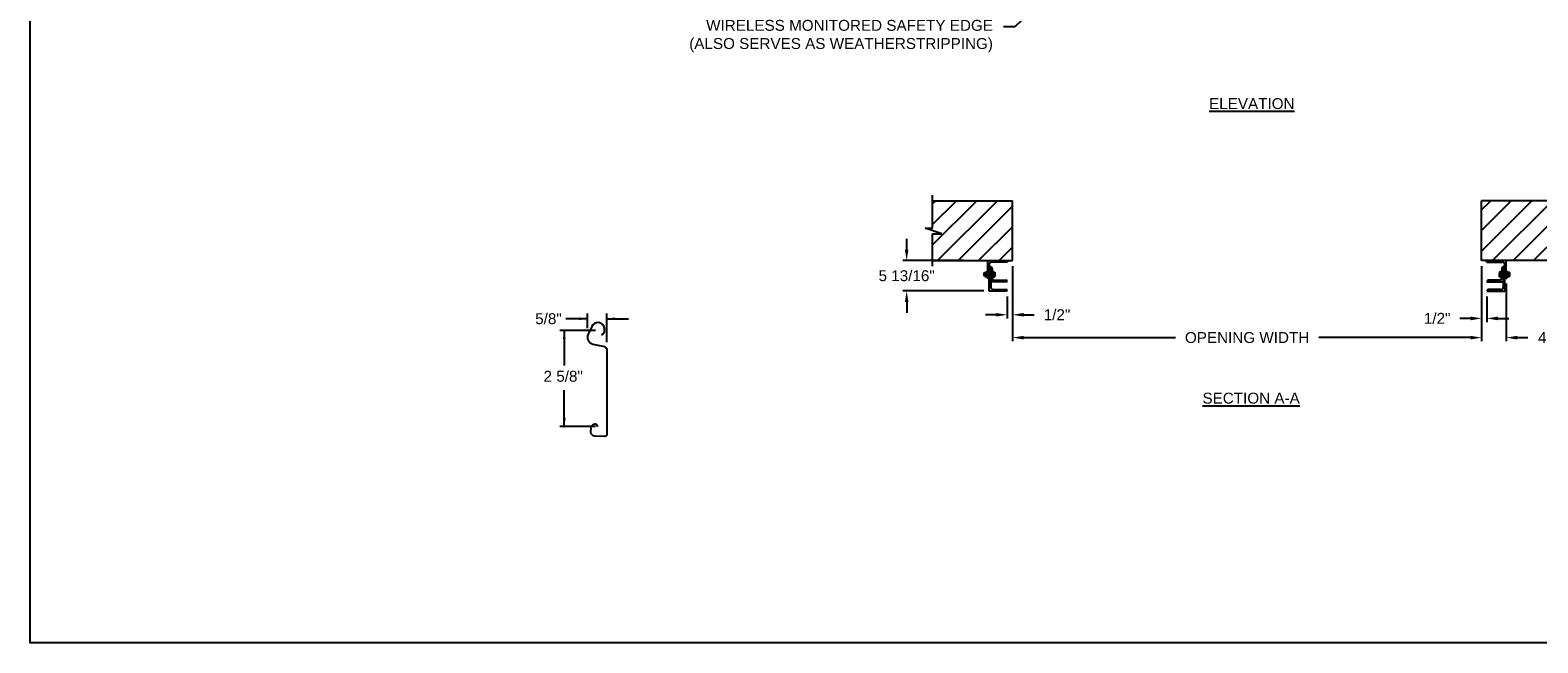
# Model space of a CAD drawing. Header units: inches. Extents: x 170 to 312, y 215 to 248.
# Tile 1 of 256: x 170 to 183, y 215 to 220. Entities that reach past the tile are written whole.
import ezdxf
from ezdxf import colors
from ezdxf.entities.mleader import LeaderData, LeaderLine
from ezdxf.math import Vec2, Vec3

# ---------------------------------------------------------------- set-up
doc = ezdxf.new("R2010")
doc.units = ezdxf.units.IN
doc.header["$LTSCALE"] = 0.25
doc.header["$MEASUREMENT"] = 0
for name, color, linetype in [('ANNOTATIONS', 1, 'Continuous'), ('DETAILS', 4, 'Continuous'), ('MOTOR LH', 7, 'Continuous')]:
    doc.layers.add(name, color=color, linetype=linetype)
doc.styles.add('ARIAL', font='arial.ttf', dxfattribs={"height": 0.09375})
doc.dimstyles.new('STANDARD$0', dxfattribs={"dimtxt": 0.09375, "dimasz": 0.09375, "dimexe": 0.03125, "dimexo": 0.046875, "dimgap": 0.09, "dimtad": 0, "dimtih": 1, "dimtoh": 1, "dimdec": 4, "dimzin": 0, "dimdsep": 46, "dimtxsty": 'ARIAL', "dimcen": 0.09, "dimadec": 0, "dimazin": 0, "dimtfac": 1, "dimtdec": 4, "dimtofl": 0, "dimtmove": 0, "dimatfit": 1, "dimfxl": 1, "dimtolj": 1, "dimtzin": 0, "dimarcsym": 0})
pattern_1 = [(45, (-1.13584, -32.78357), (-0.08838835, 0.08838835), [])]

# ---------------------------------------------------------------- blocks, each defined once
blk = doc.blocks.new('*D93')
at = {"layer": 'ANNOTATIONS', "color": 0, "lineweight": -2, "transparency": 16777216}
for p, q in [((177.128, 218.141), (177.128, 218.235)), ((177.617, 218.047), (177.096, 218.047)), ((177.792, 217.786), (177.096, 217.786)), ((177.128, 217.692), (177.128, 217.598))]:
    blk.add_line(p, q, dxfattribs=at)
at = {"layer": 'ANNOTATIONS', "color": 0, "transparency": 16777216}
for points in [[(177.112, 218.141), (177.143, 218.141), (177.128, 218.047)], [(177.112, 217.692), (177.143, 217.692), (177.128, 217.786)]]:
    blk.add_solid(points, dxfattribs=at)
at = {"layer": 'defpoints', "color": 0, "transparency": 16777216}
for p in [(177.664, 218.047), (177.128, 217.786), (177.839, 217.786)]:
    blk.add_point(p, dxfattribs=at)
at = {"layer": 'ANNOTATIONS', "color": 0, "transparency": 16777216, "insert": (177.128, 217.917), "char_height": 0.09375, "attachment_point": 5, "style": 'ARIAL'}
blk.add_mtext('\\A1;5 13/16"', dxfattribs=at)
blk = doc.blocks.new('*D94')
at = {"layer": 'ANNOTATIONS', "color": 0, "lineweight": -2, "transparency": 16777216}
for p, q in [((182.072, 218.001), (182.072, 217.519)), ((182.119, 217.739), (182.119, 217.519)), ((181.979, 217.55), (181.885, 217.55)), ((182.213, 217.55), (182.307, 217.55))]:
    blk.add_line(p, q, dxfattribs=at)
at = {"layer": 'ANNOTATIONS', "color": 0, "transparency": 16777216}
for points in [[(181.979, 217.566), (181.979, 217.534), (182.072, 217.55)], [(182.213, 217.566), (182.213, 217.534), (182.119, 217.55)]]:
    blk.add_solid(points, dxfattribs=at)
at = {"layer": 'defpoints', "color": 0, "transparency": 16777216}
for p in [(182.072, 218.047), (182.119, 217.786), (182.119, 217.55)]:
    blk.add_point(p, dxfattribs=at)
at = {"layer": 'ANNOTATIONS', "color": 0, "transparency": 16777216, "insert": (181.691, 217.55), "char_height": 0.0938, "attachment_point": 5, "style": 'ARIAL'}
blk.add_mtext('\\A1;1/2"', dxfattribs=at)
blk = doc.blocks.new('*D95')
at = {"layer": 'ANNOTATIONS', "color": 0, "lineweight": -2, "transparency": 16777216}
for p, q in [((178.039, 218.001), (178.039, 217.55)), ((177.992, 217.739), (177.992, 217.55)), ((177.898, 217.581), (177.805, 217.581)), ((178.133, 217.581), (178.226, 217.581))]:
    blk.add_line(p, q, dxfattribs=at)
at = {"layer": 'ANNOTATIONS', "color": 0, "transparency": 16777216}
for points in [[(177.898, 217.597), (177.898, 217.566), (177.992, 217.581)], [(178.133, 217.597), (178.133, 217.566), (178.039, 217.581)]]:
    blk.add_solid(points, dxfattribs=at)
at = {"layer": 'defpoints', "color": 0, "transparency": 16777216}
for p in [(178.039, 218.047), (177.992, 217.786), (177.992, 217.581)]:
    blk.add_point(p, dxfattribs=at)
at = {"layer": 'ANNOTATIONS', "color": 0, "transparency": 16777216, "insert": (178.421, 217.581), "char_height": 0.0938, "attachment_point": 5, "style": 'ARIAL'}
blk.add_mtext('\\A1;1/2"', dxfattribs=at)
blk = doc.blocks.new('*D98')
at = {"layer": 'ANNOTATIONS', "color": 0, "lineweight": -2, "transparency": 16777216}
for p, q in [((182.072, 218.001), (182.072, 217.353)), ((182.285, 217.851), (182.285, 217.353)), ((181.979, 217.385), (181.885, 217.385)), ((182.379, 217.385), (182.472, 217.385))]:
    blk.add_line(p, q, dxfattribs=at)
at = {"layer": 'ANNOTATIONS', "color": 0, "transparency": 16777216}
for points in [[(181.979, 217.4), (181.979, 217.369), (182.072, 217.385)], [(182.379, 217.4), (182.379, 217.369), (182.285, 217.385)]]:
    blk.add_solid(points, dxfattribs=at)
at = {"layer": 'defpoints', "color": 0, "transparency": 16777216}
for p in [(182.072, 218.047), (182.285, 217.897), (182.285, 217.385)]:
    blk.add_point(p, dxfattribs=at)
at = {"layer": 'ANNOTATIONS', "color": 0, "transparency": 16777216, "insert": (182.727, 217.385), "char_height": 0.0938, "attachment_point": 5, "style": 'ARIAL'}
blk.add_mtext('\\A1;4 1/2"', dxfattribs=at)
blk = doc.blocks.new('*D101')
at = {"layer": 'ANNOTATIONS', "color": 0, "lineweight": -2, "transparency": 16777216}
for p, q in [((178.039, 218.001), (178.039, 217.353)), ((182.072, 218.001), (182.072, 217.353)), ((178.133, 217.385), (179.439, 217.385)), ((181.979, 217.385), (180.672, 217.385))]:
    blk.add_line(p, q, dxfattribs=at)
at = {"layer": 'ANNOTATIONS', "color": 0, "transparency": 16777216}
for points in [[(178.133, 217.4), (178.133, 217.369), (178.039, 217.385)], [(181.979, 217.4), (181.979, 217.369), (182.072, 217.385)]]:
    blk.add_solid(points, dxfattribs=at)
at = {"layer": 'defpoints', "color": 0, "transparency": 16777216}
for p in [(178.039, 218.047), (182.072, 218.047), (182.072, 217.385)]:
    blk.add_point(p, dxfattribs=at)
at = {"layer": 'ANNOTATIONS', "color": 0, "transparency": 16777216, "insert": (180.056, 217.385), "char_height": 0.09375, "attachment_point": 5, "style": 'ARIAL'}
blk.add_mtext('\\A1;OPENING WIDTH', dxfattribs=at)

msp = doc.modelspace()

# ---------------------------------------------------------------- hatches: boundary and pattern name
at = {"layer": 'MOTOR LH'}
h = msp.add_hatch(dxfattribs=at)
h.set_pattern_fill('ANSI31', color=256, style=0)
h.set_pattern_definition(pattern_1)
h.paths.add_polyline_path([(178.03895, 218.56305), (177.35145, 218.56305), (177.35145, 218.32585), (177.28734, 218.32585), (177.42941, 218.27894), (177.35145, 218.27894), (177.35145, 218.04742), (178.03895, 218.04742), (178.03895, 218.20993)])
h = msp.add_hatch(dxfattribs=at)
h.set_pattern_fill('ANSI31', color=256, style=0)
h.set_pattern_definition(pattern_1)
h.paths.add_polyline_path([(182.82388, 218.32585), (182.75978, 218.32585), (182.75978, 218.56305), (182.07228, 218.56305), (182.07228, 218.04742), (182.09045, 218.04742), (182.75978, 218.04742), (182.75978, 218.27894), (182.68181, 218.27894)])

# ---------------------------------------------------------------- linework, layer by layer
at = {"layer": 'ANNOTATIONS'}
for p, q in [((174.38391, 217.54689), (174.19641, 217.54689)), ((174.38391, 217.46513), (174.38391, 217.59376)), ((174.54842, 217.34678), (174.54842, 217.59376)), ((174.54842, 217.54689), (174.73592, 217.54689)), ((174.45223, 217.44645), (174.14443, 217.44645)), ((174.18291, 217.44645), (174.18291, 217.14489)), ((174.18291, 216.61924), (174.18291, 216.93393)), ((174.45223, 216.61924), (174.14443, 216.61924))]:
    msp.add_line(p, q, dxfattribs=at)
for p in [(174.5126, 217.41494), (174.18291, 216.69374), (174.18291, 216.61924)]:
    msp.add_point(p, dxfattribs=at)
for points in [[(174.31358, 217.53517), (174.31358, 217.55861), (174.38391, 217.54689)], [(174.61874, 217.55861), (174.61874, 217.53517), (174.54842, 217.54689)], [(174.19463, 217.37613), (174.17119, 217.37613), (174.18291, 217.44645)], [(174.19463, 216.68956), (174.17119, 216.68956), (174.18291, 216.61924)]]:
    msp.add_solid(points, dxfattribs=at)
at = {"layer": 'defpoints'}
msp.add_lwpolyline([(189.05875, 214.75854), (169.58887, 214.75854), (169.58887, 227.49365), (189.05875, 227.49365)], close=True, dxfattribs=at)
at = {"layer": 'DETAILS'}
msp.add_lwpolyline([(174.50223, 217.40975, 0.33746117), (174.52916, 217.44781), (174.52884, 217.46569, 0.73725505), (174.4187, 217.48055), (174.38789, 217.41413, 0.47976839), (174.4297, 217.32981), (174.52811, 217.30824, -0.21720182), (174.54842, 217.28428), (174.54842, 216.54957, -0.36619075), (174.52868, 216.53415), (174.44402, 216.53687, -0.41028649), (174.41276, 216.57038), (174.41469, 216.60768, -0.37745755), (174.44852, 216.644, -0.31905635), (174.4604, 216.63852), (174.47147, 216.61924)], format="xyb", dxfattribs=at)
at = {"layer": 'MOTOR LH'}
for p, q in [((177.35145, 218.32585), (177.35145, 218.60992)), ((177.35145, 218.56305), (178.03895, 218.56305)), ((178.03895, 218.04742), (178.03895, 218.56305)), ((182.07228, 218.04742), (182.07228, 218.56305)), ((182.75978, 218.56305), (182.07228, 218.56305)), ((177.42941, 218.27894), (177.28734, 218.32585)), ((177.28734, 218.32585), (177.35145, 218.32585)), ((177.35145, 218.00055), (177.35145, 218.27894)), ((177.35145, 218.27894), (177.42941, 218.27894)), ((177.35145, 218.04742), (178.03895, 218.04742)), ((177.82645, 217.89742), (177.82645, 218.04742)), ((177.83895, 217.78574), (177.83895, 218.01617)), ((177.83895, 218.00055), (177.83896, 218.00055)), ((177.98896, 218.03492), (177.8577, 218.03492)), ((182.75978, 218.04742), (182.07228, 218.04742)), ((182.12227, 218.03492), (182.25353, 218.03492)), ((182.27228, 218.00055), (182.27227, 218.00055)), ((182.27228, 217.78574), (182.27228, 218.01617)), ((182.28478, 217.89742), (182.28478, 218.04742)), ((177.79395, 217.93969), (177.79543, 217.94117)), ((177.79395, 217.91766), (177.79395, 217.93969)), ((177.79543, 217.91617), (177.79395, 217.91766)), ((177.79543, 217.94117), (177.79905, 217.94117)), ((177.79543, 217.91617), (177.79543, 217.94117)), ((177.79905, 217.91617), (177.79543, 217.91617)), ((177.79905, 217.94742), (177.82145, 217.94742)), ((177.79905, 217.90992), (177.79905, 217.94742)), ((177.79905, 217.90992), (177.82145, 217.90992)), ((177.81895, 217.92867), (177.80155, 217.92867)), ((177.82145, 217.95992), (177.82645, 217.95992)), ((177.82145, 217.95992), (177.82145, 217.89742)), ((177.82645, 217.89742), (177.82145, 217.89742)), ((177.83894, 217.89742), (177.83895, 217.89742)), ((177.85145, 217.99117), (177.85146, 217.99117)), ((177.85145, 217.99117), (177.85145, 217.82011)), ((177.99207, 217.86617), (177.85145, 217.86617)), ((177.86395, 217.97868), (177.86395, 217.8943)), ((177.86395, 217.95992), (177.86895, 217.95992)), ((177.86395, 217.94868), (177.88342, 217.94868)), ((177.86395, 217.93152), (177.87092, 217.93152)), ((177.86395, 217.91151), (177.87092, 217.91151)), ((177.86395, 217.90866), (177.88342, 217.90866)), ((177.86895, 217.89742), (177.86395, 217.89742)), ((177.86895, 217.94868), (177.86895, 217.95992)), ((177.86895, 217.89742), (177.86895, 217.90866)), ((177.8726, 217.94742), (177.8726, 217.91009)), ((177.8726, 217.93152), (177.88342, 217.93152)), ((177.8726, 217.91151), (177.88342, 217.91151)), ((177.87957, 217.87867), (177.97958, 217.87867)), ((177.8851, 217.94742), (177.8851, 217.91009)), ((177.99207, 217.86618), (177.99207, 217.86617)), ((182.11915, 217.86618), (182.11915, 217.86617)), ((182.11915, 217.86617), (182.25978, 217.86617)), ((182.23165, 217.87867), (182.13164, 217.87867)), ((182.22613, 217.94742), (182.22613, 217.91009)), ((182.24728, 217.94868), (182.2278, 217.94868)), ((182.23863, 217.93152), (182.2278, 217.93152)), ((182.23863, 217.91151), (182.2278, 217.91151)), ((182.24728, 217.90866), (182.2278, 217.90866)), ((182.23863, 217.94742), (182.23863, 217.91009)), ((182.24728, 217.93152), (182.2403, 217.93152)), ((182.24728, 217.91151), (182.2403, 217.91151)), ((182.24728, 217.95992), (182.24228, 217.95992)), ((182.24228, 217.94868), (182.24228, 217.95992)), ((182.24228, 217.89742), (182.24228, 217.90866)), ((182.24228, 217.89742), (182.24728, 217.89742)), ((182.24728, 217.97868), (182.24728, 217.8943)), ((182.25978, 217.99117), (182.25977, 217.99117)), ((182.25978, 217.99117), (182.25978, 217.82011)), ((182.27229, 217.89742), (182.27228, 217.89742)), ((182.28978, 217.95992), (182.28478, 217.95992)), ((182.28478, 217.89742), (182.28978, 217.89742)), ((182.28978, 217.95992), (182.28978, 217.89742)), ((182.28978, 217.94742), (182.31218, 217.94742)), ((182.28978, 217.90992), (182.31218, 217.90992)), ((182.29228, 217.92867), (182.30968, 217.92867)), ((182.31218, 217.90992), (182.31218, 217.94742)), ((182.31579, 217.94117), (182.31218, 217.94117)), ((182.31218, 217.91617), (182.31579, 217.91617)), ((182.31728, 217.93969), (182.31579, 217.94117)), ((182.31579, 217.91617), (182.31579, 217.94117)), ((182.31579, 217.91617), (182.31728, 217.91766)), ((182.31728, 217.91766), (182.31728, 217.93969)), ((177.99207, 217.78574), (177.83895, 217.78574)), ((177.87332, 217.79824), (177.97958, 217.79824)), ((177.99207, 217.78575), (177.99207, 217.78574)), ((182.11915, 217.78575), (182.11915, 217.78574)), ((182.11915, 217.78574), (182.27228, 217.78574)), ((182.2379, 217.79824), (182.13164, 217.79824))]:
    msp.add_line(p, q, dxfattribs=at)
at = {"layer": 'MOTOR LH', "flags": 128}
for points in [[(177.87092, 217.94868), (177.87214, 217.94799), (177.8726, 217.94726)], [(177.87092, 217.93152), (177.87214, 217.93572), (177.8726, 217.9401)], [(177.8726, 217.92151), (177.87156, 217.92927), (177.87092, 217.93152)], [(177.87092, 217.91151), (177.87248, 217.91902), (177.8726, 217.92151)], [(177.87092, 217.90866), (177.87214, 217.90936), (177.8726, 217.91009)], [(177.88342, 217.94868), (177.88464, 217.94799), (177.8851, 217.94726)], [(177.88342, 217.93152), (177.88464, 217.93572), (177.8851, 217.9401)], [(177.8851, 217.92151), (177.88406, 217.92927), (177.88342, 217.93152)], [(177.88342, 217.91151), (177.88498, 217.91902), (177.8851, 217.92151)], [(177.88342, 217.90866), (177.88464, 217.90936), (177.8851, 217.91009)], [(182.2278, 217.94868), (182.22659, 217.94799), (182.22613, 217.94726)], [(182.2278, 217.93152), (182.22659, 217.93572), (182.22613, 217.9401)], [(182.22613, 217.92151), (182.22716, 217.92927), (182.2278, 217.93152)], [(182.2278, 217.91151), (182.22624, 217.91902), (182.22613, 217.92151)], [(182.2278, 217.90866), (182.22659, 217.90936), (182.22613, 217.91009)], [(182.2403, 217.94868), (182.23909, 217.94799), (182.23863, 217.94726)], [(182.2403, 217.93152), (182.23909, 217.93572), (182.23863, 217.9401)], [(182.23863, 217.92151), (182.23966, 217.92927), (182.2403, 217.93152)], [(182.2403, 217.91151), (182.23874, 217.91902), (182.23863, 217.92151)], [(182.2403, 217.90866), (182.23909, 217.90936), (182.23863, 217.91009)]]:
    msp.add_lwpolyline(points, dxfattribs=at)
at = {"layer": 'MOTOR LH'}
for centre, radius, start, end in [((177.8577, 218.01617), 0.01875, 90, 180), ((177.83896, 217.98806), 0.01249, 0, 90), ((177.98896, 218.04741), 0.01249, 270, 0), ((182.12227, 218.04741), 0.01249, 180, 270), ((182.25353, 218.01617), 0.01875, 0, 90), ((182.27227, 217.98806), 0.01249, 90, 180), ((177.82206, 217.93693), 0.02304, 152.913174, 177.22408), ((177.81791, 217.93806), 0.01886, 180.027798, 209.834947), ((177.82206, 217.91818), 0.02304, 152.913175, 177.224058), ((177.81791, 217.91931), 0.01886, 180.027798, 209.834947), ((177.79843, 217.93693), 0.02304, 2.77592, 27.086826), ((177.80258, 217.93806), 0.01886, 330.165053, 359.972202), ((177.79843, 217.91818), 0.02304, 2.775942, 27.086825), ((177.80258, 217.91931), 0.01886, 330.165053, 359.972202), ((177.82646, 217.90991), 0.01249, 270, 0), ((177.85146, 217.97868), 0.01249, 0, 90), ((177.87957, 217.8943), 0.01562, 180, 270), ((177.84758, 217.93968), 0.02502, 0.97621, 21.106816), ((177.87036, 217.90915), 0.00243, 22.723879, 76.579246), ((177.86008, 217.93968), 0.02502, 0.97631, 21.106527), ((177.88286, 217.90915), 0.00243, 22.723939, 76.57869), ((177.97958, 217.86618), 0.01249, 0, 90), ((182.13164, 217.86618), 0.01249, 90, 180), ((182.25114, 217.93968), 0.02502, 158.893473, 179.02369), ((182.22837, 217.90915), 0.00243, 103.42131, 157.276061), ((182.23165, 217.8943), 0.01562, 270, 0), ((182.26364, 217.93968), 0.02502, 158.893184, 179.02379), ((182.24087, 217.90915), 0.00243, 103.420754, 157.276121), ((182.25977, 217.97868), 0.01249, 90, 180), ((182.28477, 217.90991), 0.01249, 180, 270), ((182.31279, 217.93693), 0.02304, 152.913174, 177.22408), ((182.30864, 217.93806), 0.01886, 180.027798, 209.834947), ((182.31279, 217.91818), 0.02304, 152.913175, 177.224058), ((182.30864, 217.91931), 0.01886, 180.027798, 209.834947), ((182.28917, 217.93693), 0.02304, 2.77592, 27.086826), ((182.29332, 217.93806), 0.01886, 330.165053, 359.972202), ((182.28917, 217.91818), 0.02304, 2.775942, 27.086825), ((182.29332, 217.91931), 0.01886, 330.165053, 359.972202), ((177.87332, 217.82011), 0.02188, 180, 270), ((177.97958, 217.78575), 0.01249, 0, 90), ((182.13164, 217.78575), 0.01249, 90, 180), ((182.2379, 217.82011), 0.02188, 270, 0)]:
    msp.add_arc(centre, radius, start, end, dxfattribs=at)

# ---------------------------------------------------------------- texts
at = {"layer": 'ANNOTATIONS', "style": 'ARIAL'}
msp.add_text('2 5/8"', height=0.09375, dxfattribs=at).set_placement((174.00506, 217.00538))
at = {"layer": 'ANNOTATIONS', "char_height": 0.09375, "attachment_point": 2, "style": 'ARIAL'}
for s, insert, width in [('{\\LELEVATION}', (180.0965, 219.44522), 3.0834986), ('{\\LSECTION A-A}', (180.0906, 216.91103), 1.3823677)]:
    msp.add_mtext(s, dxfattribs=dict(at, insert=insert, width=width))
at = {"layer": 'ANNOTATIONS', "insert": (174.04705, 217.54689), "char_height": 0.09375, "attachment_point": 5, "style": 'ARIAL'}
msp.add_mtext('\\A1;5/8"', dxfattribs=at)

# ---------------------------------------------------------------- dimensions: what is measured, and where the dimension line sits
at = {"layer": 'ANNOTATIONS'}
for base, p1, p2, angle, text, picture, middle in [((177.1276, 217.78574), (177.66395, 218.04741), (177.83895, 217.78574), 90, '5 13/16"', '*D93', (177.1276, 217.91658)), ((177.99207, 217.58132), (178.03895, 218.04742), (177.99207, 217.78574), 180, '1/2"', '*D95', (178.42052, 217.58132))]:
    dim = msp.add_linear_dim(base=base, p1=p1, p2=p2, angle=angle, text=text, dimstyle='STANDARD$0', dxfattribs=at)
    dim.commit()
    dim.dimension.update_dxf_attribs({"geometry": picture, "text_midpoint": middle, "dimtype": 160})
dim = msp.add_aligned_dim(p1=(178.03895, 218.04742), p2=(182.07228, 218.04742), distance=-0.6628, text='OPENING WIDTH', dimstyle='STANDARD$0', dxfattribs=at)
dim.commit()
dim.dimension.update_dxf_attribs({"geometry": '*D101', "text_midpoint": (180.05561, 217.38462)})
for base, p2, text, picture, middle in [((182.11915, 217.55007), (182.11915, 217.78574), '1/2"', '*D94', (181.6907, 217.55007)), ((182.28478, 217.38462), (182.28478, 217.89742), '4 1/2"', '*D98', (182.72727, 217.38462))]:
    dim = msp.add_linear_dim(base=base, p1=(182.07228, 218.04742), p2=p2, text=text, dimstyle='STANDARD$0', dxfattribs=at)
    dim.commit()
    dim.dimension.update_dxf_attribs({"geometry": picture, "text_midpoint": middle, "dimtype": 160})

# ---------------------------------------------------------------- leaders
ml = msp.add_multileader_mtext('Standard', dxfattribs=at)
ml.set_content('WIRELESS MONITORED SAFETY EDGE \\P(ALSO SERVES AS WEATHERSTRIPPING)', color=256, style='ARIAL')
ml.set_leader_properties()
ml.build(insert=Vec2(0, 0))
ml.multileader.update_dxf_attribs({"dogleg_length": 0.36, "arrow_head_size": 0.09375})
ctx = ml.context
ctx.base_point, ctx.char_height, ctx.arrow_head_size, ctx.landing_gap_size, ctx.plane_origin = Vec3(175.18004, 220.0578), 0.09375, 0.09375, 0.09, Vec3(178.74501, 219.62457)
ctx.text_align_type = 2
notes = []
notes.append((ctx, [(0, (1, 1, 0), (178.05793, 220.0578), (-1, 0), 0.09796, [(0, [(178.4421, 220.42387)], 0, [])])]))
ctx.mtext.insert, ctx.mtext.alignment, ctx.mtext.flow_direction = Vec3(177.86997, 220.11845), 3, 5
for ctx, leaders in notes:
    for number, flags, end, landing, length, lines in leaders:
        leader = LeaderData()
        leader.index, (leader.has_last_leader_line, leader.has_dogleg_vector, leader.attachment_direction) = number, flags
        leader.last_leader_point, leader.dogleg_vector, leader.dogleg_length = Vec3(end), Vec3(landing), length
        for number, points, colour, breaks in lines:
            line = LeaderLine()
            line.index, line.vertices, line.color, line.breaks = number, Vec3.list(points), colors.encode_raw_color(colour), breaks
            leader.lines.append(line)
        ctx.leaders.append(leader)

doc.saveas('drawing.dxf')
